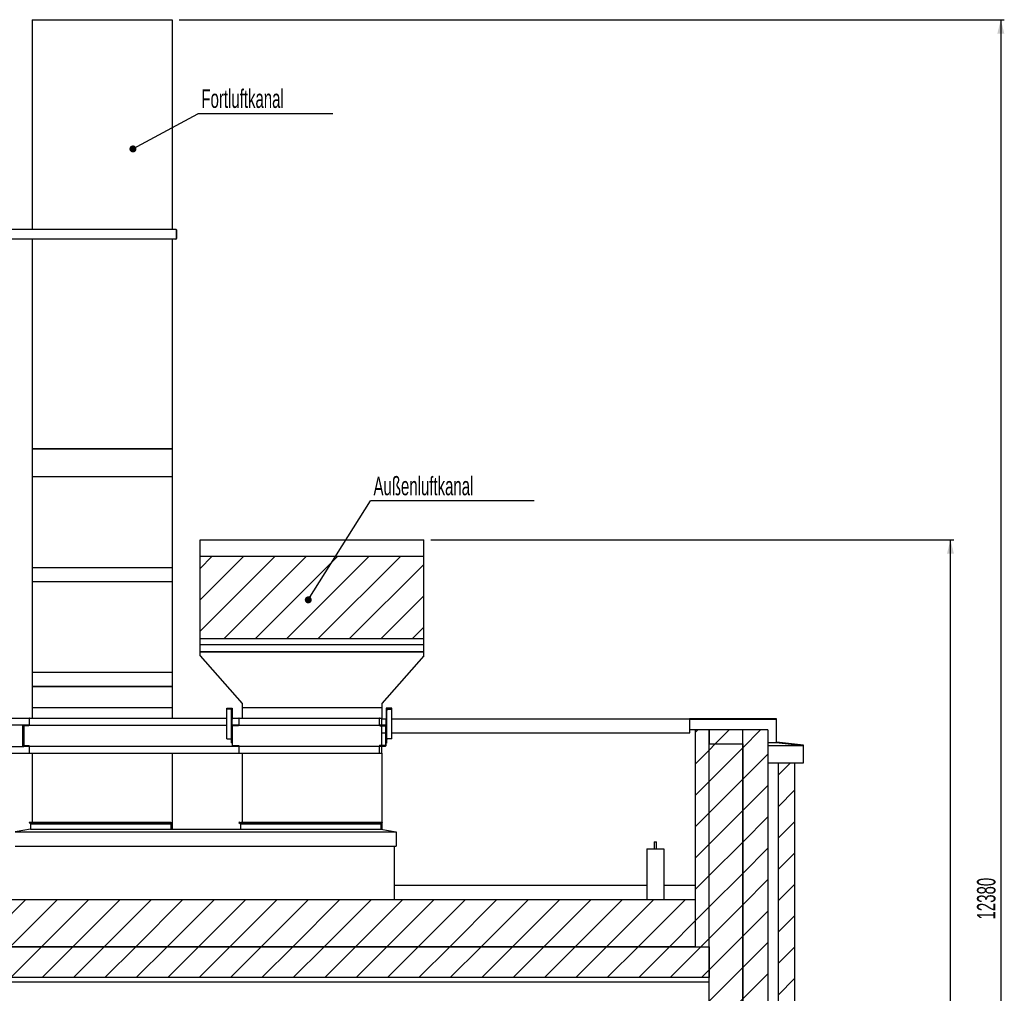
# Model space of a CAD drawing. Header units: millimetres. Extents: x 250 to 59450, y 0 to 41800.
# Tile 15 of 148: x 18375 to 25415, y 8319 to 15283. Entities that reach past the tile are written whole.
import ezdxf

# ---------------------------------------------------------------- set-up
doc = ezdxf.new("R2010")
doc.units = ezdxf.units.MM
doc.header["$LTSCALE"] = 50
doc.linetypes.add('CENTER', pattern=[10.16, 6.35, -1.27, 1.27, -1.27])
for name, color, linetype in [('MASS', 29, 'Continuous'), ('SCHNITT', 5, 'CENTER'), ('TEXT_1', 176, 'Continuous')]:
    doc.layers.add(name, color=color, linetype=linetype)
doc.styles.add('SLDTEXTSTYLE0', font='TXT', dxfattribs={"width": 0.605})
doc.dimstyles.new('SLDDIMSTYLE1', dxfattribs={"dimtxt": 0.18, "dimasz": 50, "dimexe": 0, "dimexo": 0.0625, "dimgap": 0, "dimtad": 0, "dimtih": 1, "dimtoh": 1, "dimdec": 0, "dimrnd": 1e-09, "dimzin": 0, "dimdsep": 46, "dimtxsty": 'Standard', "dimblk1": 'DOT', "dimblk2": 'DOT', "dimsah": 1, "dimcen": 0.09, "dimadec": 0, "dimazin": 0, "dimtfac": 50, "dimtdec": 0, "dimtofl": 0, "dimtmove": 0, "dimatfit": 3, "dimldrblk": 'DOT', "dimfxl": 1, "dimfrac": 2, "dimtolj": 1, "dimtzin": 0, "dimarcsym": 0})
doc.dimstyles.new('SLDDIMSTYLE2', dxfattribs={"dimtxt": 128.415934, "dimasz": 100, "dimexe": 0, "dimexo": 0.0625, "dimgap": 32.103984, "dimtad": 1, "dimdec": 1, "dimrnd": 1e-09, "dimzin": 12, "dimdsep": 46, "dimtxsty": 'SLDTEXTSTYLE0', "dimsah": 1, "dimcen": 0.09, "dimadec": 0, "dimazin": 3, "dimtfac": 1, "dimtdec": 1, "dimtofl": 0, "dimtmove": 0, "dimatfit": 3, "dimfxl": 1, "dimfrac": 2, "dimtolj": 1, "dimtzin": 12, "dimarcsym": 0})

# ---------------------------------------------------------------- blocks, each defined once
blk = doc.blocks.new('_D_112')
at = {"layer": 'MASS'}
for p, q in [((21315.3, 11562.8), (25055.3, 11562.8)), ((25030.3, 2902.8), (25030.3, 11562.8)), ((23355.3, 2902.8), (25055.3, 2902.8))]:
    blk.add_line(p, q, dxfattribs=at)
for points in [[(25030.3, 11562.8), (25005.3, 11462.8), (25055.3, 11462.8)], [(25030.3, 2902.8), (25055.3, 3002.8), (25005.3, 3002.8)]]:
    blk.add_solid(points, dxfattribs=at)
at = {"layer": 'MASS', "insert": (24859.8, 7036.8), "char_height": 132.29, "attachment_point": 1, "rotation": 90, "style": 'SLDTEXTSTYLE0'}
blk.add_mtext('8660', dxfattribs=at)
blk = doc.blocks.new('_D_113')
at = {"layer": 'MASS'}
for p, q in [((19515.3, 15282.8), (25415.3, 15282.8)), ((25390.3, 15282.8), (25390.3, 2902.8)), ((23355.3, 2902.8), (25415.3, 2902.8))]:
    blk.add_line(p, q, dxfattribs=at)
for points in [[(25390.3, 15282.8), (25365.3, 15182.8), (25415.3, 15182.8)], [(25390.3, 2902.8), (25415.3, 3002.8), (25365.3, 3002.8)]]:
    blk.add_solid(points, dxfattribs=at)
at = {"layer": 'MASS', "insert": (25219.8, 8847.8), "char_height": 132.29, "attachment_point": 1, "rotation": 90, "style": 'SLDTEXTSTYLE0'}
blk.add_mtext('12380', dxfattribs=at)
blk = doc.blocks.new('SW_NOTE_0_69')
at = {"layer": 'TEXT_1', "color": 0}
blk.add_line((1170.7, 0), (0, 0), dxfattribs=at)
at = {"layer": 'TEXT_1', "color": 0, "insert": (22.2, 171.4), "char_height": 132.292, "attachment_point": 1, "style": 'SLDTEXTSTYLE0'}
blk.add_mtext('Außenluftkanal', dxfattribs=at)
blk = doc.blocks.new('_Dot')
at = {"color": 0, "linetype": 'ByBlock', "lineweight": -2}
blk.add_line((-0.5, 0), (-1, 0), dxfattribs=at)
at = {"color": 0, "linetype": 'ByBlock', "const_width": 0.5}
blk.add_lwpolyline([(-0.25, 0, 1), (0.25, 0, 1)], format="xyb", close=True, dxfattribs=at)
blk = doc.blocks.new('SW_NOTE_0_70')
at = {"layer": 'TEXT_1', "color": 0}
blk.add_line((964.9, 0), (0, 0), dxfattribs=at)
at = {"layer": 'TEXT_1', "color": 0, "insert": (24.8, 173.8), "char_height": 132.292, "attachment_point": 1, "style": 'SLDTEXTSTYLE0'}
blk.add_mtext('Fortluftkanal', dxfattribs=at)

msp = doc.modelspace()

# ---------------------------------------------------------------- hatches: boundary and pattern name
at = {"linetype": 'Continuous', "lineweight": 18}
h = msp.add_hatch(dxfattribs=at)
h.set_pattern_fill('ANSI31', scale=50, style=0)
h.paths.add_polyline_path([(23165.31, 10182.77), (23167.31, 10182.77), (23167.31, 10280.77), (23783.31, 10280.77), (23783.31, 10112.97), (23978.31, 10092.47), (23978.31, 9967.77), (23980.31, 9967.77), (23980.31, 10094.27), (23785.31, 10114.77), (23785.31, 10282.77), (23165.31, 10282.77)], flags=0)
h = msp.add_hatch(dxfattribs=at)
h.set_pattern_fill('ANSI31', scale=50, style=0)
h.paths.add_polyline_path([(23305.31, 8652.77), (23305.31, 10202.77), (23205.31, 10202.77), (23205.31, 8652.77)], flags=0)
h = msp.add_hatch(dxfattribs=at)
h.set_pattern_fill('ANSI31', scale=50, style=0)
h.paths.add_polyline_path([(23305.31, 10202.77), (23305.31, 10102.77), (23545.31, 10102.77), (23545.31, 10202.77)], flags=0)
h = msp.add_hatch(dxfattribs=at)
h.set_pattern_fill('ANSI31', scale=50, style=0)
h.paths.add_polyline_path([(23545.31, 10202.77), (23545.31, 1502.77), (23725.31, 1502.77), (23725.31, 10202.77)], flags=0)
h = msp.add_hatch(dxfattribs=at)
h.set_pattern_fill('ANSI31', scale=50, style=0)
h.paths.add_polyline_path([(23305.31, 10102.77), (23305.31, 1502.77), (23545.31, 1502.77), (23545.31, 10102.77)], flags=0)
h = msp.add_hatch(dxfattribs=at)
h.set_pattern_fill('ANSI31', scale=50, style=0)
h.paths.add_polyline_path([(23915.31, 9967.77), (23800.31, 9967.77), (23800.31, 1502.77), (23915.31, 1502.77)], flags=0)
h = msp.add_hatch(dxfattribs=at)
h.set_pattern_fill('ANSI31', scale=50, style=0)
h.paths.add_polyline_path([(23205.31, 8652.77), (23205.31, 8990.86), (5895.31, 8990.86), (5895.31, 8652.77)], flags=0)
h = msp.add_hatch(dxfattribs=at)
h.set_pattern_fill('ANSI31', scale=50, style=0)
h.paths.add_polyline_path([(23305.31, 8432.77), (23305.31, 8652.77), (5895.31, 8652.77), (5895.31, 8432.77)], flags=0)
at = {"layer": 'SCHNITT', "linetype": 'Continuous', "lineweight": 18}
h = msp.add_hatch(dxfattribs=at)
h.set_pattern_fill('ANSI31', color=256, scale=50, angle=3e-322, style=0)
h.paths.add_polyline_path([(19665.31, 11443.17), (19665.31, 10856.1), (21265.31, 10856.1), (21265.31, 11443.17)], flags=0)
h = msp.add_hatch(dxfattribs=at)
h.set_pattern_fill('ANSI31', color=256, scale=50, angle=3e-322, style=0)
edge = h.paths.add_edge_path(flags=0)
edge.add_line((19895.31, 10358.3), (19855.31, 10358.3))
edge.add_line((19855.31, 10358.3), (19855.31, 10354.42))
edge.add_ellipse((19857.81, 10354.42), major_axis=(0, 3.88), ratio=0.6446323, start_angle=90, end_angle=180)
edge.add_line((19857.81, 10350.54), (19885.31, 10350.54))
edge.add_ellipse((19885.31, 10342.78), major_axis=(0, 7.76), ratio=0.6446323, start_angle=270, end_angle=360, ccw=False)
edge.add_line((19890.31, 10342.78), (19890.31, 10284.61))
edge.add_ellipse((19892.81, 10284.61), major_axis=(0, 3.88), ratio=0.6446323, start_angle=90, end_angle=180)
edge.add_line((19892.81, 10280.73), (19895.31, 10280.73))
edge.add_line((19895.31, 10280.73), (19895.31, 10358.3))
h = msp.add_hatch(dxfattribs=at)
h.set_pattern_fill('ANSI31', color=256, scale=50, angle=3e-322, style=0)
edge = h.paths.add_edge_path(flags=0)
edge.add_line((21035.31, 10354.42), (21035.31, 10358.3))
edge.add_line((21035.31, 10358.3), (20995.31, 10358.3))
edge.add_line((20995.31, 10358.3), (20995.31, 10280.73))
edge.add_line((20995.31, 10280.73), (20997.81, 10280.73))
edge.add_ellipse((20997.81, 10284.61), major_axis=(0, 3.88), ratio=0.6446323, start_angle=180, end_angle=270)
edge.add_line((21000.31, 10284.61), (21000.31, 10342.78))
edge.add_ellipse((21005.31, 10342.78), major_axis=(0, 7.76), ratio=0.6446323, start_angle=0, end_angle=90, ccw=False)
edge.add_line((21005.31, 10350.54), (21032.81, 10350.54))
edge.add_ellipse((21032.81, 10354.42), major_axis=(0, 3.88), ratio=0.6446323, start_angle=180, end_angle=270)
h = msp.add_hatch(dxfattribs=at)
h.set_pattern_fill('ANSI31', color=256, scale=50, angle=3e-322, style=0)
edge = h.paths.add_edge_path(flags=0)
edge.add_line((18445.31, 10240.77), (18445.31, 10287.77))
edge.add_line((18445.31, 10287.77), (18443.31, 10287.77))
edge.add_line((18443.31, 10287.77), (18443.31, 10240.77))
edge.add_arc((18440.31, 10240.77), 3, 270, 360, ccw=False)
edge.add_line((18440.31, 10237.77), (18400.31, 10237.77))
edge.add_arc((18400.31, 10232.77), 5, 90, 180)
edge.add_line((18395.31, 10232.77), (18395.31, 10092.77))
edge.add_arc((18400.31, 10092.77), 5, 180, 270)
edge.add_line((18400.31, 10087.77), (18440.31, 10087.77))
edge.add_arc((18440.31, 10084.77), 3, 0, 90, ccw=False)
edge.add_line((18443.31, 10084.77), (18443.31, 10037.77))
edge.add_line((18443.31, 10037.77), (18445.31, 10037.77))
edge.add_line((18445.31, 10037.77), (18445.31, 10084.77))
edge.add_arc((18440.31, 10084.77), 5, 0, 90)
edge.add_line((18440.31, 10089.77), (18400.31, 10089.77))
edge.add_arc((18400.31, 10092.77), 3, 180, 270, ccw=False)
edge.add_line((18397.31, 10092.77), (18397.31, 10232.77))
edge.add_arc((18400.31, 10232.77), 3, 90, 180, ccw=False)
edge.add_line((18400.31, 10235.77), (18440.31, 10235.77))
edge.add_arc((18440.31, 10240.77), 5, 270, 360)
h = msp.add_hatch(dxfattribs=at)
h.set_pattern_fill('ANSI31', color=256, scale=50, angle=3e-322, style=0)
edge = h.paths.add_edge_path(flags=0)
edge.add_line((19945.31, 10240.77), (19945.31, 10287.77))
edge.add_line((19945.31, 10287.77), (19943.31, 10287.77))
edge.add_line((19943.31, 10287.77), (19943.31, 10240.77))
edge.add_arc((19940.31, 10240.77), 3, 270, 360, ccw=False)
edge.add_line((19940.31, 10237.77), (19900.31, 10237.77))
edge.add_arc((19900.31, 10232.77), 5, 90, 180)
edge.add_line((19895.31, 10232.77), (19895.31, 10092.77))
edge.add_arc((19900.31, 10092.77), 5, 180, 270)
edge.add_line((19900.31, 10087.77), (19940.31, 10087.77))
edge.add_arc((19940.31, 10084.77), 3, 0, 90, ccw=False)
edge.add_line((19943.31, 10084.77), (19943.31, 10037.77))
edge.add_line((19943.31, 10037.77), (19945.31, 10037.77))
edge.add_line((19945.31, 10037.77), (19945.31, 10084.77))
edge.add_arc((19940.31, 10084.77), 5, 0, 90)
edge.add_line((19940.31, 10089.77), (19900.31, 10089.77))
edge.add_arc((19900.31, 10092.77), 3, 180, 270, ccw=False)
edge.add_line((19897.31, 10092.77), (19897.31, 10232.77))
edge.add_arc((19900.31, 10232.77), 3, 90, 180, ccw=False)
edge.add_line((19900.31, 10235.77), (19940.31, 10235.77))
edge.add_arc((19940.31, 10240.77), 5, 270, 360)
h = msp.add_hatch(dxfattribs=at)
h.set_pattern_fill('ANSI31', color=256, scale=50, angle=3e-322, style=0)
edge = h.paths.add_edge_path(flags=0)
edge.add_line((20945.31, 10084.77), (20945.31, 10037.77))
edge.add_line((20945.31, 10037.77), (20947.31, 10037.77))
edge.add_line((20947.31, 10037.77), (20947.31, 10084.77))
edge.add_arc((20950.31, 10084.77), 3, 90, 180, ccw=False)
edge.add_line((20950.31, 10087.77), (20990.31, 10087.77))
edge.add_arc((20990.31, 10092.77), 5, 270, 360)
edge.add_line((20995.31, 10092.77), (20995.31, 10232.77))
edge.add_arc((20990.31, 10232.77), 5, 0, 90)
edge.add_line((20990.31, 10237.77), (20950.31, 10237.77))
edge.add_arc((20950.31, 10240.77), 3, 180, 270, ccw=False)
edge.add_line((20947.31, 10240.77), (20947.31, 10287.77))
edge.add_line((20947.31, 10287.77), (20945.31, 10287.77))
edge.add_line((20945.31, 10287.77), (20945.31, 10240.77))
edge.add_arc((20950.31, 10240.77), 5, 180, 270)
edge.add_line((20950.31, 10235.77), (20990.31, 10235.77))
edge.add_arc((20990.31, 10232.77), 3, 0, 90, ccw=False)
edge.add_line((20993.31, 10232.77), (20993.31, 10092.77))
edge.add_arc((20990.31, 10092.77), 3, 270, 360, ccw=False)
edge.add_line((20990.31, 10089.77), (20950.31, 10089.77))
edge.add_arc((20950.31, 10084.77), 5, 90, 180)
h = msp.add_hatch(dxfattribs=at)
h.set_pattern_fill('ANSI31', color=256, scale=50, angle=3e-322, style=0)
edge = h.paths.add_edge_path(flags=0)
edge.add_line((20993.31, 10095.27), (20993.31, 10230.27))
edge.add_arc((20988.31, 10230.27), 5, 0, 90)
edge.add_line((20988.31, 10235.27), (20953.31, 10235.27))
edge.add_line((20953.31, 10235.27), (20953.31, 10233.27))
edge.add_line((20953.31, 10233.27), (20988.31, 10233.27))
edge.add_arc((20988.31, 10230.27), 3, 0, 90, ccw=False)
edge.add_line((20991.31, 10230.27), (20991.31, 10095.27))
edge.add_arc((20988.31, 10095.27), 3, 270, 360, ccw=False)
edge.add_line((20988.31, 10092.27), (20953.31, 10092.27))
edge.add_line((20953.31, 10092.27), (20953.31, 10090.27))
edge.add_line((20953.31, 10090.27), (20988.31, 10090.27))
edge.add_arc((20988.31, 10095.27), 5, 270, 360)

# ---------------------------------------------------------------- linework, layer by layer
at = {"color": 136, "linetype": 'Continuous', "lineweight": 25, "true_color": 0x008080}
for p, q in [((18465.31, 15282.77), (18465.31, 13782.77)), ((18465.31, 15282.77), (19465.31, 15282.77)), ((19465.31, 15282.77), (19465.31, 13782.77)), ((19491.31, 13782.77), (15799.31, 13782.77)), ((19495.31, 13716.77), (19495.31, 13778.77)), ((19495.31, 13778.77), (19495.31, 13716.77)), ((19491.31, 13712.77), (15799.31, 13712.77)), ((18465.31, 13712.77), (18465.31, 12212.77)), ((19465.31, 13712.77), (19465.31, 12212.77)), ((19465.31, 12212.77), (18465.31, 12212.77)), ((18465.31, 12212.77), (18465.31, 12012.77)), ((18465.31, 12212.77), (19465.31, 12212.77)), ((19465.31, 12212.77), (19465.31, 12012.77)), ((19465.31, 12012.77), (18465.31, 12012.77)), ((18465.31, 12012.77), (18465.31, 11362.77)), ((19465.31, 12012.77), (19465.31, 11362.77)), ((19665.31, 11562.77), (21265.31, 11562.77)), ((19665.31, 11443.17), (19665.31, 11562.77)), ((21265.31, 11443.17), (21265.31, 11562.77)), ((21265.31, 11443.17), (19665.31, 11443.17)), ((19665.31, 10856.1), (19665.31, 11443.17)), ((21265.31, 10856.1), (21265.31, 11443.17)), ((19465.31, 11362.77), (18465.31, 11362.77)), ((18465.31, 11362.77), (18465.31, 11262.77)), ((19465.31, 11362.77), (19465.31, 11262.77)), ((19465.31, 11262.77), (18465.31, 11262.77)), ((18465.31, 11262.77), (18465.31, 10612.77)), ((19465.31, 11262.77), (19465.31, 10612.77)), ((19665.31, 10856.1), (21265.31, 10856.1)), ((19665.31, 10812.96), (19665.31, 10856.1)), ((21265.31, 10812.96), (21265.31, 10856.1)), ((19665.31, 10812.96), (21265.31, 10812.96)), ((19665.31, 10762.77), (19665.31, 10812.96)), ((21265.31, 10762.77), (21265.31, 10812.96)), ((19665.31, 10762.77), (21265.31, 10762.77)), ((19665.31, 10732.77), (19665.31, 10762.77)), ((21265.31, 10762.77), (19665.31, 10762.77)), ((19665.31, 10732.77), (19965.31, 10392.77)), ((21265.31, 10732.77), (20965.31, 10392.77)), ((21265.31, 10732.77), (21265.31, 10762.77)), ((19465.31, 10612.77), (18465.31, 10612.77)), ((18465.31, 10612.77), (18465.31, 10512.77)), ((19465.31, 10612.77), (19465.31, 10512.77)), ((18465.31, 10512.77), (18465.31, 10362.77)), ((18465.31, 10512.77), (19465.31, 10512.77)), ((19465.31, 10512.77), (18465.31, 10512.77)), ((19465.31, 10512.77), (19465.31, 10362.77)), ((18465.31, 10362.77), (19465.31, 10362.77)), ((18465.31, 10362.77), (18465.31, 10287.77)), ((18465.31, 10362.77), (19465.31, 10362.77)), ((19465.31, 10362.77), (19465.31, 10287.77)), ((19855.31, 10354.42), (19855.31, 10358.3)), ((19855.31, 10358.3), (19895.31, 10358.3)), ((19855.31, 10140.21), (19855.31, 10354.42)), ((19885.31, 10350.54), (19857.81, 10350.54)), ((19895.31, 10358.3), (19895.31, 10280.73)), ((19965.31, 10392.77), (19965.31, 10362.77)), ((19965.31, 10362.77), (19965.31, 10287.77)), ((19965.31, 10362.77), (20965.31, 10362.77)), ((19965.31, 10362.77), (20965.31, 10362.77)), ((20965.31, 10392.77), (20965.31, 10362.77)), ((20965.31, 10362.77), (20965.31, 10287.77)), ((20995.31, 10358.3), (20995.31, 10280.73)), ((21035.31, 10358.3), (20995.31, 10358.3)), ((21005.31, 10350.54), (21032.81, 10350.54)), ((21035.31, 10354.42), (21035.31, 10358.3)), ((21035.31, 10140.21), (21035.31, 10354.42)), ((17985.31, 10287.77), (18443.31, 10287.77)), ((18445.31, 10287.77), (18443.31, 10287.77)), ((18443.31, 10287.77), (18443.31, 10240.77)), ((18445.31, 10240.77), (18445.31, 10287.77)), ((18445.31, 10287.77), (19855.31, 10287.77)), ((19890.31, 10284.61), (19890.31, 10342.78)), ((19890.31, 10111.2), (19890.31, 10284.61)), ((19895.31, 10280.73), (19892.81, 10280.73)), ((19895.31, 10287.77), (19943.31, 10287.77)), ((19895.31, 10232.77), (19895.31, 10280.73)), ((19943.31, 10287.77), (19943.31, 10240.77)), ((19945.31, 10287.77), (19943.31, 10287.77)), ((19945.31, 10240.77), (19945.31, 10287.77)), ((19945.31, 10287.77), (20945.31, 10287.77)), ((20945.31, 10287.77), (20945.31, 10240.77)), ((20947.31, 10287.77), (20945.31, 10287.77)), ((20947.31, 10240.77), (20947.31, 10287.77)), ((20947.31, 10287.77), (20965.31, 10287.77)), ((20965.31, 10240.77), (20965.31, 10287.77)), ((20995.31, 10280.73), (20997.81, 10280.73)), ((20995.31, 10232.77), (20995.31, 10280.73)), ((21000.31, 10284.61), (21000.31, 10342.78)), ((21000.31, 10111.2), (21000.31, 10284.61)), ((16925.31, 10240.27), (18405.31, 10240.27)), ((18395.31, 10232.77), (18395.31, 10092.77)), ((18397.31, 10092.77), (18397.31, 10232.77)), ((18440.31, 10237.77), (18400.31, 10237.77)), ((18400.31, 10235.77), (18440.31, 10235.77)), ((18405.31, 10240.27), (18405.31, 10237.77)), ((18405.31, 10235.77), (18405.31, 10235.53)), ((18405.31, 10235.53), (18405.31, 10090.01)), ((18444.31, 10237.77), (19855.31, 10237.77)), ((19895.31, 10237.77), (19900.31, 10237.77)), ((19895.31, 10232.77), (19895.31, 10092.77)), ((19897.31, 10092.77), (19897.31, 10232.77)), ((19940.31, 10237.77), (19900.31, 10237.77)), ((19900.31, 10235.77), (19940.31, 10235.77)), ((19944.31, 10237.77), (20945.34, 10237.77)), ((20945.31, 10238.27), (20945.31, 10240.77)), ((20990.31, 10237.77), (20950.31, 10237.77)), ((20950.31, 10235.77), (20990.31, 10235.77)), ((20950.31, 10235.27), (20953.31, 10235.27)), ((20953.31, 10233.27), (20950.31, 10233.27)), ((20953.31, 10235.27), (20953.31, 10233.27)), ((20988.31, 10235.27), (20953.31, 10235.27)), ((20953.31, 10233.27), (20988.31, 10233.27)), ((20965.31, 10237.77), (20965.31, 10240.77)), ((20965.31, 10235.27), (20965.31, 10235.77)), ((20965.31, 10232.77), (20965.31, 10233.27)), ((20965.31, 10092.77), (20965.31, 10232.77)), ((20991.31, 10230.27), (20991.31, 10095.27)), ((20993.31, 10232.77), (20993.31, 10092.77)), ((20993.31, 10095.27), (20993.31, 10230.27)), ((20995.31, 10092.77), (20995.31, 10232.77)), ((19857.81, 10138.59), (19885.31, 10138.59)), ((21032.81, 10138.59), (21005.31, 10138.59)), ((16925.31, 10085.27), (18405.31, 10085.27)), ((18440.31, 10089.77), (18400.31, 10089.77)), ((18400.31, 10087.77), (18440.31, 10087.77)), ((18405.31, 10090.01), (18405.31, 10089.77)), ((18405.31, 10087.77), (18405.31, 10085.27)), ((18443.31, 10084.77), (18443.31, 10037.77)), ((18444.31, 10087.77), (19900.31, 10087.77)), ((18445.31, 10037.77), (18445.31, 10084.77)), ((19892.81, 10109.59), (19895.31, 10109.59)), ((19940.31, 10089.77), (19900.31, 10089.77)), ((19900.31, 10087.77), (19940.31, 10087.77)), ((19943.31, 10084.77), (19943.31, 10037.77)), ((19944.31, 10087.77), (20945.34, 10087.77)), ((19945.31, 10037.77), (19945.31, 10084.77)), ((20945.31, 10084.77), (20945.31, 10087.27)), ((20945.31, 10084.77), (20945.31, 10037.77)), ((20947.31, 10037.77), (20947.31, 10084.77)), ((20950.31, 10092.27), (20953.31, 10092.27)), ((20953.31, 10090.27), (20950.31, 10090.27)), ((20990.31, 10089.77), (20950.31, 10089.77)), ((20950.31, 10087.77), (20990.31, 10087.77)), ((20953.31, 10092.27), (20953.31, 10090.27)), ((20988.31, 10092.27), (20953.31, 10092.27)), ((20953.31, 10090.27), (20988.31, 10090.27)), ((20965.31, 10092.27), (20965.31, 10092.77)), ((20965.31, 10089.77), (20965.31, 10090.27)), ((20965.31, 10084.77), (20965.31, 10087.77)), ((20965.31, 10037.77), (20965.31, 10084.77)), ((20997.81, 10109.59), (20995.31, 10109.59)), ((17985.31, 10037.77), (18443.31, 10037.77)), ((18443.31, 10037.77), (18445.31, 10037.77)), ((18445.31, 10037.77), (19943.31, 10037.77)), ((18465.31, 10037.77), (18465.31, 9543.37)), ((19465.31, 10037.77), (19465.31, 9542.77)), ((19943.31, 10037.77), (19945.31, 10037.77)), ((19945.31, 10037.77), (20945.31, 10037.77)), ((19965.31, 10037.77), (19965.31, 9543.37)), ((20945.31, 10037.77), (20947.31, 10037.77)), ((20947.31, 10037.77), (20965.31, 10037.77)), ((20965.31, 10037.77), (20965.31, 9543.37)), ((19465.31, 9539.94), (19465.31, 9494.44)), ((20965.31, 9539.94), (20965.31, 9492.98))]:
    msp.add_line(p, q, dxfattribs=at)
at = {"color": 250, "linetype": 'Continuous', "lineweight": 25, "true_color": 0x404040}
for p, q in [((20965.31, 10282.77), (20995.31, 10282.77)), ((21035.31, 10282.77), (23165.31, 10282.77)), ((23165.31, 10282.77), (23165.31, 10182.77)), ((23785.31, 10282.77), (23165.31, 10282.77)), ((23167.31, 10280.77), (23783.31, 10280.77)), ((23167.31, 10182.77), (23167.31, 10280.77)), ((23783.31, 10280.77), (23783.31, 10112.97)), ((23785.31, 10114.77), (23785.31, 10282.77)), ((20965.31, 10182.77), (20991.31, 10182.77)), ((21035.31, 10182.77), (23165.31, 10182.77)), ((23165.31, 10182.77), (23167.31, 10182.77)), ((23205.31, 10202.77), (23167.31, 10202.77)), ((23205.31, 10202.77), (23205.31, 8652.77)), ((23305.31, 10202.77), (23205.31, 10202.77)), ((23305.31, 8652.77), (23305.31, 10202.77)), ((23545.31, 10202.77), (23305.31, 10202.77)), ((23305.31, 10202.77), (23305.31, 10102.77)), ((23725.31, 10202.77), (23545.31, 10202.77)), ((23545.31, 1502.77), (23545.31, 10202.77)), ((23545.31, 10102.77), (23545.31, 10202.77)), ((23725.31, 10202.77), (23725.31, 1502.77)), ((23305.31, 10102.77), (23545.31, 10102.77)), ((23305.31, 1502.77), (23305.31, 10102.77)), ((23305.31, 10102.77), (23545.31, 10102.77)), ((23545.31, 10102.77), (23545.31, 1502.77)), ((23725.31, 10112.97), (23783.31, 10112.97)), ((23725.31, 10092.47), (23978.31, 10092.47)), ((23783.31, 10112.97), (23978.31, 10092.47)), ((23980.31, 10094.27), (23785.31, 10114.77)), ((23978.31, 10092.47), (23978.31, 9967.77)), ((23980.31, 9967.77), (23980.31, 10094.27)), ((23725.31, 9967.77), (23800.31, 9967.77)), ((23800.31, 1502.77), (23800.31, 9967.77)), ((23800.31, 9967.77), (23915.31, 9967.77)), ((23915.31, 9967.77), (23978.31, 9967.77)), ((23915.31, 9967.77), (23915.31, 1502.77)), ((23978.31, 9967.77), (23980.31, 9967.77)), ((18444.71, 9543.37), (18443.29, 9541.96)), ((18443.29, 9541.96), (18453.31, 9531.94)), ((18443.29, 9541.96), (19455.31, 9541.96)), ((18444.71, 9543.37), (19455.31, 9543.37)), ((18453.31, 9531.94), (19455.31, 9531.94)), ((18453.31, 9531.94), (18453.31, 9494.44)), ((19455.31, 9541.96), (19455.31, 9543.37)), ((19465.92, 9543.37), (19455.31, 9532.77)), ((19455.31, 9531.94), (19455.31, 9541.96)), ((19457.31, 9531.94), (19467.33, 9541.96)), ((19457.31, 9494.44), (19457.31, 9531.94)), ((19467.33, 9541.96), (19465.92, 9543.37)), ((19944.71, 9543.37), (19943.29, 9541.96)), ((19943.29, 9541.96), (19953.31, 9531.94)), ((19955.31, 9532.77), (19944.71, 9543.37)), ((19953.31, 9531.94), (19953.31, 9494.44)), ((19955.31, 9543.37), (19955.31, 9541.96)), ((19955.31, 9543.37), (20965.92, 9543.37)), ((19955.31, 9541.96), (20967.33, 9541.96)), ((19955.31, 9541.96), (19955.31, 9531.94)), ((19955.31, 9531.94), (20957.31, 9531.94)), ((20967.33, 9541.96), (20957.31, 9531.94)), ((20957.31, 9531.94), (20957.31, 9494.44)), ((20965.92, 9543.37), (20967.33, 9541.96)), ((18453.31, 9494.44), (18343.31, 9474.44)), ((18343.31, 9474.44), (21067.31, 9474.44)), ((18453.31, 9494.44), (19457.31, 9494.44)), ((19457.31, 9494.44), (19953.31, 9494.44)), ((19953.31, 9494.44), (20957.31, 9494.44)), ((20957.31, 9494.44), (21067.31, 9474.44)), ((21067.31, 9474.44), (21067.31, 9372.77)), ((18343.31, 9372.77), (21067.31, 9372.77)), ((21055.31, 8990.86), (21055.31, 9372.77)), ((22912.31, 9402.77), (22912.31, 9352.77)), ((22912.31, 9402.77), (22928.31, 9402.77)), ((22928.31, 9352.77), (22928.31, 9402.77)), ((22860.31, 9352.77), (22860.31, 8990.86)), ((22860.31, 9352.77), (22980.31, 9352.77)), ((22980.31, 9352.77), (22980.31, 8990.86)), ((22860.31, 9090.77), (21055.31, 9090.77)), ((23205.31, 9090.77), (22980.31, 9090.77)), ((5895.31, 8990.86), (23205.31, 8990.86)), ((23205.31, 8990.86), (23205.31, 8652.77)), ((23205.31, 8652.77), (5895.31, 8652.77)), ((5895.31, 8652.77), (23305.31, 8652.77)), ((23205.31, 8652.77), (23305.31, 8652.77)), ((23305.31, 8652.77), (23305.31, 8432.77)), ((23305.31, 8432.77), (5895.31, 8432.77)), ((10920.31, 8401.77), (23305.31, 8401.77)), ((10920.31, 8401.77), (23305.31, 8401.77))]:
    msp.add_line(p, q, dxfattribs=at)
at = {"color": 136, "linetype": 'Continuous', "lineweight": 25, "true_color": 0x008080, "flags": 128}
for points in [[(19855.31, 10140.21), (19855.36, 10139.89), (19855.5, 10139.59), (19855.73, 10139.31), (19856.04, 10139.07), (19856.42, 10138.87), (19856.86, 10138.72), (19857.32, 10138.62), (19857.81, 10138.59)], [(19885.31, 10138.59), (19886.29, 10138.53), (19887.23, 10138.35), (19888.09, 10138.05), (19888.85, 10137.65), (19889.47, 10137.16), (19889.93, 10136.6), (19890.22, 10136), (19890.31, 10135.37)], [(21005.31, 10138.59), (21004.34, 10138.53), (21003.4, 10138.35), (21002.53, 10138.05), (21001.78, 10137.65), (21001.15, 10137.16), (21000.69, 10136.6), (21000.41, 10136), (21000.31, 10135.37)], [(21035.31, 10140.21), (21035.26, 10139.89), (21035.12, 10139.59), (21034.89, 10139.31), (21034.58, 10139.07), (21034.2, 10138.87), (21033.77, 10138.72), (21033.3, 10138.62), (21032.81, 10138.59)], [(19890.31, 10111.2), (19890.36, 10110.88), (19890.5, 10110.58), (19890.73, 10110.3), (19891.04, 10110.06), (19891.42, 10109.86), (19891.86, 10109.71), (19892.32, 10109.62), (19892.81, 10109.59)], [(21000.31, 10111.2), (21000.26, 10110.88), (21000.12, 10110.58), (20999.89, 10110.3), (20999.58, 10110.06), (20999.2, 10109.86), (20998.77, 10109.71), (20998.3, 10109.62), (20997.81, 10109.59)]]:
    msp.add_lwpolyline(points, dxfattribs=at)
at = {"color": 136, "linetype": 'Continuous', "lineweight": 25, "true_color": 0x008080}
for centre, radius, start, end in [((19491.31, 13778.77), 4, 0, 90), ((19491.31, 13778.77), 4, 0, 90), ((19491.31, 13716.77), 4, 270, 0), ((19491.31, 13716.77), 4, 270, 0), ((18400.31, 10232.77), 5, 90, 180), ((18400.31, 10232.77), 3, 90, 180), ((18440.31, 10240.77), 5, 270, 0), ((18440.31, 10240.77), 3, 270, 0), ((19900.31, 10232.77), 5, 90, 180), ((19900.31, 10232.77), 3, 90, 180), ((19940.31, 10240.77), 5, 270, 0), ((19940.31, 10240.77), 3, 270, 0), ((20950.31, 10240.77), 5, 180, 270), ((20950.31, 10238.27), 5, 180, 270), ((20950.31, 10240.77), 3, 180, 270), ((20950.31, 10238.27), 3, 220.540308, 270), ((20988.31, 10230.27), 5, 0, 90), ((20988.31, 10230.27), 3, 0, 90), ((20990.31, 10232.77), 5, 0, 90), ((20990.31, 10232.77), 3, 0, 90), ((18400.31, 10092.77), 5, 180, 270), ((18400.31, 10092.77), 3, 180, 270), ((18440.31, 10084.77), 5, 0, 90), ((18440.31, 10084.77), 3, 0, 90), ((19900.31, 10092.77), 5, 180, 270), ((19900.31, 10092.77), 3, 180, 270), ((19940.31, 10084.77), 5, 0, 90), ((19940.31, 10084.77), 3, 0, 90), ((20950.31, 10087.27), 5, 90, 180), ((20950.31, 10084.77), 5, 90, 180), ((20950.31, 10084.77), 3, 90, 180), ((20950.31, 10087.27), 3, 90, 139.460457), ((20988.31, 10095.27), 5, 270, 0), ((20988.31, 10095.27), 3, 270, 0), ((20990.31, 10092.77), 3, 270, 0), ((20990.31, 10092.77), 5, 270, 0)]:
    msp.add_arc(centre, radius, start, end, dxfattribs=at)
for centre, major_axis, start_param, end_param in [((19857.81, 10354.42), (0, 3.88), 1.5707963, 3.1415927), ((19885.31, 10342.78), (0, 7.76), 4.712389, 6.2831853), ((21005.31, 10342.78), (0, 7.76), 0, 1.5707963), ((21032.81, 10354.42), (0, 3.88), 3.1415927, 4.712389), ((19892.81, 10284.61), (0, 3.88), 1.5707963, 3.1415927), ((20997.81, 10284.61), (0, 3.88), 3.1415927, 4.712389)]:
    msp.add_ellipse(centre, major_axis=major_axis, ratio=0.6446323, start_param=start_param, end_param=end_param, dxfattribs=at)

# ---------------------------------------------------------------- block references
at = {"layer": 'TEXT_1'}
for name, p in [('SW_NOTE_0_70', (19649.82, 14610.29)), ('SW_NOTE_0_69', (20882.91, 11842.34))]:
    msp.add_blockref(name, p, dxfattribs=at)

# ---------------------------------------------------------------- dimensions: what is measured, and where the dimension line sits
at = {"layer": 'MASS'}
for base, p1, p2, picture, middle in [((25390.31, 2902.77), (19465.31, 15282.77), (23305.31, 2902.77), '_D_113', (25390.31, 9092.77)), ((25030.31, 11562.77), (23305.31, 2902.77), (21265.31, 11562.77), '_D_112', (25030.31, 7232.77))]:
    dim = msp.add_linear_dim(base=base, p1=p1, p2=p2, angle=90, dimstyle='SLDDIMSTYLE2', dxfattribs=at)
    dim.commit()
    dim.dimension.update_dxf_attribs({"geometry": picture, "text_midpoint": middle, "dimtype": 160})

# ---------------------------------------------------------------- leaders
at = {"layer": 'TEXT_1'}
for points in [[(19184.9, 14358.54), (19649.82, 14610.29)], [(20438.64, 11133.35), (20882.91, 11842.34)]]:
    msp.add_leader(points, dimstyle='SLDDIMSTYLE1', dxfattribs=at)

doc.saveas('drawing.dxf')
